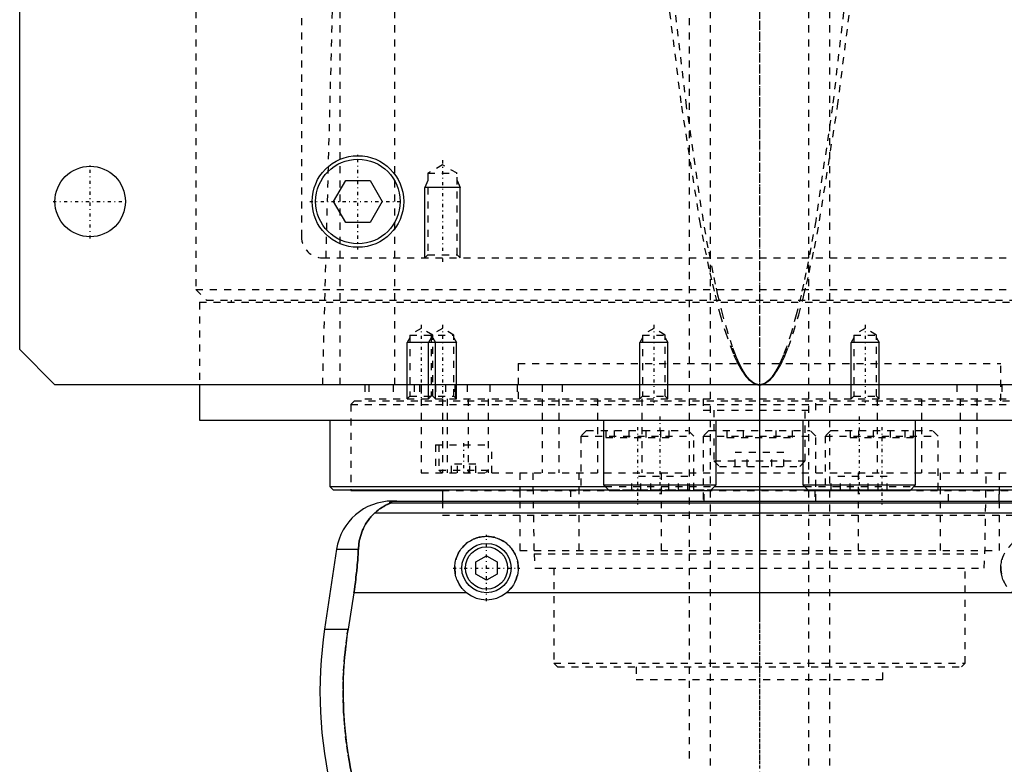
# Model space of a CAD drawing. Extents: x -105 to 105, y -97 to 359.
# Tile 3 of 9: x -105 to 35, y -37 to 68. Entities that reach past the tile are written whole.
import ezdxf

# ---------------------------------------------------------------- set-up
doc = ezdxf.new("R2010")
doc.units = 0
doc.linetypes.add('CENTER', pattern=[1.5, 0.45, -0.5, 0.05, -0.5])
doc.linetypes.add('DASHED', pattern=[2, 1, -1])
for name, color, linetype in [('AM_0', 7, 'CONTINUOUS'), ('AM_10', 7, 'CONTINUOUS'), ('AM_3', 7, 'DASHED'), ('AM_7', 7, 'CENTER')]:
    doc.layers.add(name, color=color, linetype=linetype)

msp = doc.modelspace()

# ---------------------------------------------------------------- linework, layer by layer
at = {"layer": 'AM_0', "color": 7, "linetype": 'CONTINUOUS'}
for p, q in [((-105, 21.5), (-105, 311.5)), ((-60.46, 42.5), (-58.73, 45.5)), ((-58.73, 45.5), (-55.27, 45.5)), ((-55.27, 45.5), (-53.54, 42.5)), ((-58.73, 39.5), (-60.46, 42.5)), ((-53.54, 42.5), (-55.27, 39.5)), ((-55.27, 39.5), (-58.73, 39.5)), ((-100, 16.5), (-105, 21.5)), ((100, 16.5), (-100, 16.5)), ((-79.5, 16.5), (-79.5, 11.5)), ((-79.5, 11.5), (79.5, 11.5)), ((-61, 11.5), (-61, 2.08)), ((-22.16, 11.5), (-22.16, 2.3)), ((-6.16, 2.3), (-6.16, 11.5)), ((6.16, 11.5), (6.16, 2.3)), ((22.16, 2.3), (22.16, 11.5)), ((-61, 2.08), (-60.5, 1.58)), ((-61, 2.08), (-21.94, 2.08)), ((-60.5, 1.58), (-21.44, 1.58)), ((-58, 1.58), (-58, 1.5)), ((-58, 1.5), (-45.03, 1.5)), ((-45, 1.58), (-45, 0)), ((-22.16, 2.3), (-21.36, 1.5)), ((-22.16, 2.3), (-6.16, 2.3)), ((-21.36, 1.5), (-6.96, 1.5)), ((-6.96, 1.5), (-6.16, 2.3)), ((-6.88, 1.58), (6.88, 1.58)), ((-6.38, 2.08), (6.38, 2.08)), ((6.16, 2.3), (6.96, 1.5)), ((6.16, 2.3), (22.16, 2.3)), ((6.96, 1.5), (21.36, 1.5)), ((21.36, 1.5), (22.16, 2.3)), ((21.44, 1.58), (60.5, 1.58)), ((21.94, 2.08), (61, 2.08)), ((-52.11, 0), (52.11, 0)), ((-52.38, -0.25), (52.38, -0.25)), ((-54.6, -1.69), (54.6, -1.69)), ((-60.02, -6.81), (-61.72, -18.16)), ((-60.02, -6.81), (-56.93, -6.81)), ((-40.25, -8.63), (-38.75, -7.77)), ((-38.75, -7.77), (-37.25, -8.63)), ((-40.25, -10.37), (-40.25, -8.63)), ((-37.25, -8.63), (-37.25, -10.37)), ((-38.75, -11.23), (-40.25, -10.37)), ((-37.25, -10.37), (-38.75, -11.23)), ((-57.58, -13.03), (-58.39, -18.16)), ((-41.54, -13.03), (-57.58, -13.03)), ((35.96, -13.03), (-35.96, -13.03)), ((-61.72, -18.16), (-58.39, -18.16))]:
    msp.add_line(p, q, dxfattribs=at)
for points in [[(-51.49, 0, 0), (-51.5, 0, 0), (-51.51, 0, 0), (-51.52, 0, 0), (-51.52, 0, 0), (-51.53, 0, 0), (-51.53, 0, 0), (-51.54, 0, 0), (-51.55, 0, 0), (-51.56, 0, 0), (-51.57, 0, 0), (-51.57, 0, 0), (-51.58, 0, 0), (-51.59, 0, 0), (-51.6, 0, 0), (-51.6, 0, 0), (-51.61, 0, 0), (-51.62, 0, 0), (-51.63, 0, 0), (-51.63, 0, 0), (-51.64, 0, 0), (-51.65, 0, 0), (-51.65, 0, 0), (-51.66, 0, 0), (-51.67, 0, 0), (-51.67, 0, 0), (-51.68, 0, 0), (-51.68, 0, 0), (-51.69, 0, 0), (-51.7, 0, 0), (-51.7, 0, 0), (-51.71, 0, 0), (-51.72, 0, 0), (-51.72, 0, 0), (-51.73, 0, 0), (-51.73, 0, 0), (-51.74, 0, 0), (-51.75, 0, 0), (-51.76, 0, 0), (-51.76, -0.01, 0), (-51.77, -0.01, 0), (-51.77, -0.01, 0), (-51.78, -0.01, 0), (-51.78, -0.01, 0), (-51.79, -0.01, 0), (-51.8, -0.01, 0), (-51.8, -0.01, 0), (-51.81, -0.01, 0), (-51.81, -0.01, 0), (-51.82, -0.01, 0), (-51.82, -0.01, 0), (-51.84, -0.01, 0), (-51.87, -0.01, 0), (-51.89, -0.01, 0), (-51.91, -0.01, 0), (-51.93, -0.01, 0), (-51.96, -0.02, 0), (-51.99, -0.02, 0), (-52.01, -0.02, 0), (-52.04, -0.02, 0), (-52.05, -0.03, 0), (-52.06, -0.03, 0), (-52.08, -0.03, 0), (-52.1, -0.03, 0), (-52.1, -0.03, 0), (-52.11, -0.03, 0), (-52.13, -0.04, 0), (-52.15, -0.04, 0), (-52.15, -0.04, 0), (-52.16, -0.04, 0), (-52.17, -0.04, 0), (-52.19, -0.04, 0), (-52.23, -0.05, 0), (-52.3, -0.07, 0), (-52.35, -0.08, 0), (-52.39, -0.1, 0), (-52.41, -0.11, 0), (-52.42, -0.12, 0), (-52.43, -0.13, 0), (-52.45, -0.14, 0), (-52.45, -0.16, 0), (-52.45, -0.17, 0), (-52.45, -0.19, 0), (-52.44, -0.2, 0), (-52.44, -0.21, 0), (-52.43, -0.22, 0), (-52.41, -0.23, 0), (-52.39, -0.25, 0), (-52.38, -0.25, 0)], [(-52.38, -0.25, 0), (-52.38, -0.25, 0), (-52.38, -0.26, 0), (-52.38, -0.26, 0), (-52.38, -0.26, 0), (-52.38, -0.26, 0), (-52.38, -0.26, 0), (-52.38, -0.27, 0), (-52.38, -0.27, 0), (-52.38, -0.27, 0), (-52.39, -0.27, 0), (-52.39, -0.28, 0), (-52.39, -0.28, 0), (-52.4, -0.28, 0), (-52.41, -0.28, 0), (-52.41, -0.29, 0), (-52.42, -0.29, 0), (-52.43, -0.3, 0), (-52.43, -0.3, 0), (-52.44, -0.3, 0), (-52.45, -0.31, 0), (-52.46, -0.31, 0), (-52.46, -0.31, 0), (-52.47, -0.32, 0), (-52.48, -0.32, 0), (-52.49, -0.33, 0), (-52.5, -0.33, 0), (-52.5, -0.33, 0), (-52.51, -0.34, 0), (-52.53, -0.34, 0), (-52.54, -0.35, 0), (-52.55, -0.35, 0), (-52.57, -0.36, 0), (-52.57, -0.36, 0), (-52.58, -0.37, 0), (-52.6, -0.37, 0), (-52.61, -0.38, 0), (-52.66, -0.4, 0), (-52.76, -0.45, 0), (-52.88, -0.51, 0), (-53, -0.57, 0), (-53.06, -0.6, 0), (-53.13, -0.64, 0), (-53.27, -0.72, 0), (-53.43, -0.81, 0), (-53.59, -0.91, 0), (-53.76, -1.02, 0), (-53.94, -1.15, 0), (-54.03, -1.21, 0), (-54.12, -1.29, 0), (-54.31, -1.44, 0), (-54.5, -1.6, 0), (-54.6, -1.69, 0)], [(-54.6, -1.69, 0), (-54.72, -1.8, 0), (-54.94, -2.02, 0), (-55.16, -2.25, 0), (-55.26, -2.37, 0), (-55.36, -2.49, 0), (-55.55, -2.74, 0), (-55.73, -3, 0), (-55.9, -3.27, 0), (-56.06, -3.55, 0), (-56.2, -3.83, 0), (-56.27, -3.98, 0), (-56.33, -4.12, 0), (-56.45, -4.42, 0), (-56.55, -4.72, 0), (-56.65, -5.03, 0), (-56.73, -5.34, 0), (-56.8, -5.66, 0), (-56.82, -5.83, 0), (-56.85, -5.99, 0), (-56.89, -6.32, 0), (-56.92, -6.65, 0), (-56.93, -6.81, 0)], [(-41.54, -13.03, 0), (-41.62, -12.97, 0), (-41.77, -12.83, 0), (-41.92, -12.69, 0), (-41.99, -12.62, 0), (-42.06, -12.55, 0), (-42.2, -12.39, 0), (-42.33, -12.23, 0), (-42.45, -12.06, 0), (-42.57, -11.89, 0), (-42.67, -11.7, 0), (-42.72, -11.61, 0), (-42.77, -11.52, 0), (-42.86, -11.32, 0), (-42.95, -11.13, 0), (-43.02, -10.93, 0), (-43.08, -10.73, 0), (-43.13, -10.52, 0), (-43.15, -10.42, 0), (-43.18, -10.32, 0), (-43.21, -10.11, 0), (-43.23, -9.91, 0), (-43.24, -9.81, 0), (-43.25, -9.71, 0), (-43.25, -9.51, 0), (-43.25, -9.31, 0), (-43.24, -9.21, 0), (-43.23, -9.11, 0), (-43.21, -8.91, 0), (-43.18, -8.7, 0), (-43.14, -8.5, 0), (-43.09, -8.3, 0), (-43.03, -8.1, 0), (-42.99, -8.01, 0), (-42.96, -7.91, 0), (-42.88, -7.72, 0), (-42.8, -7.53, 0), (-42.7, -7.34, 0), (-42.6, -7.17, 0), (-42.49, -6.99, 0), (-42.43, -6.91, 0), (-42.37, -6.83, 0), (-42.25, -6.67, 0), (-42.12, -6.52, 0), (-41.98, -6.37, 0), (-41.84, -6.23, 0), (-41.7, -6.1, 0), (-41.62, -6.03, 0), (-41.54, -5.97, 0), (-41.38, -5.85, 0), (-41.21, -5.73, 0), (-41.03, -5.62, 0), (-40.85, -5.52, 0), (-40.67, -5.43, 0), (-40.57, -5.38, 0), (-40.47, -5.34, 0), (-40.28, -5.27, 0), (-40.08, -5.2, 0), (-39.87, -5.14, 0), (-39.67, -5.1, 0), (-39.46, -5.06, 0), (-39.36, -5.04, 0), (-39.26, -5.03, 0), (-39.05, -5.01, 0), (-38.85, -5, 0), (-38.75, -5, 0), (-38.65, -5, 0), (-38.45, -5.01, 0), (-38.24, -5.03, 0), (-38.14, -5.04, 0), (-38.04, -5.06, 0), (-37.83, -5.1, 0), (-37.63, -5.14, 0), (-37.42, -5.2, 0), (-37.22, -5.27, 0), (-37.03, -5.34, 0), (-36.93, -5.38, 0), (-36.83, -5.43, 0), (-36.65, -5.52, 0), (-36.47, -5.62, 0), (-36.29, -5.73, 0), (-36.12, -5.85, 0), (-35.96, -5.97, 0), (-35.88, -6.03, 0), (-35.8, -6.1, 0), (-35.66, -6.23, 0), (-35.52, -6.37, 0), (-35.38, -6.52, 0), (-35.25, -6.67, 0), (-35.13, -6.83, 0), (-35.07, -6.91, 0), (-35.01, -6.99, 0), (-34.9, -7.17, 0), (-34.8, -7.34, 0), (-34.7, -7.53, 0), (-34.62, -7.72, 0), (-34.54, -7.91, 0), (-34.51, -8.01, 0), (-34.47, -8.1, 0), (-34.41, -8.3, 0), (-34.36, -8.5, 0), (-34.32, -8.7, 0), (-34.29, -8.91, 0), (-34.27, -9.11, 0), (-34.26, -9.21, 0), (-34.25, -9.31, 0), (-34.25, -9.51, 0), (-34.25, -9.71, 0), (-34.26, -9.81, 0), (-34.27, -9.91, 0), (-34.29, -10.11, 0), (-34.32, -10.32, 0), (-34.35, -10.42, 0), (-34.37, -10.52, 0), (-34.42, -10.73, 0), (-34.48, -10.93, 0), (-34.55, -11.13, 0), (-34.64, -11.32, 0), (-34.73, -11.52, 0), (-34.78, -11.61, 0), (-34.83, -11.7, 0), (-34.93, -11.89, 0), (-35.05, -12.06, 0), (-35.17, -12.23, 0), (-35.3, -12.39, 0), (-35.44, -12.55, 0), (-35.51, -12.62, 0), (-35.58, -12.69, 0), (-35.73, -12.83, 0), (-35.88, -12.97, 0), (-35.96, -13.03, 0)], [(-56.93, -6.81, 0), (-56.94, -6.99, 0), (-56.96, -7.33, 0), (-56.98, -7.68, 0), (-56.99, -7.85, 0), (-57, -8.03, 0), (-57.03, -8.37, 0), (-57.06, -8.72, 0), (-57.09, -9.07, 0), (-57.12, -9.42, 0), (-57.15, -9.77, 0), (-57.17, -9.94, 0), (-57.19, -10.12, 0), (-57.23, -10.46, 0), (-57.27, -10.81, 0), (-57.31, -11.15, 0), (-57.36, -11.5, 0), (-57.4, -11.84, 0), (-57.43, -12.01, 0), (-57.45, -12.18, 0), (-57.5, -12.52, 0), (-57.55, -12.86, 0), (-57.58, -13.03, 0)], [(34.78, -11.61, 0), (34.73, -11.52, 0), (34.64, -11.32, 0), (34.55, -11.13, 0), (34.48, -10.93, 0), (34.42, -10.73, 0), (34.37, -10.52, 0), (34.35, -10.42, 0), (34.32, -10.32, 0), (34.29, -10.11, 0), (34.27, -9.91, 0), (34.26, -9.81, 0), (34.25, -9.71, 0), (34.25, -9.51, 0), (34.25, -9.31, 0), (34.26, -9.21, 0), (34.27, -9.11, 0), (34.29, -8.91, 0), (34.32, -8.7, 0), (34.36, -8.5, 0), (34.41, -8.3, 0), (34.47, -8.1, 0), (34.51, -8.01, 0), (34.54, -7.91, 0), (34.62, -7.72, 0), (34.7, -7.53, 0), (34.8, -7.34, 0)], [(-58.39, -18.16, 0), (-58.5, -18.82, 0), (-58.67, -20.16, 0), (-58.82, -21.48, 0), (-58.88, -22.14, 0), (-58.94, -22.8, 0), (-59.02, -24.1, 0), (-59.07, -25.38, 0), (-59.09, -26.64, 0), (-59.09, -27.88, 0), (-59.06, -29.15, 0), (-59.03, -29.79, 0), (-58.99, -30.44, 0), (-58.9, -31.75, 0), (-58.78, -33.07, 0), (-58.62, -34.4, 0), (-58.43, -35.73, 0), (-58.21, -37.05, 0), (-58.09, -37.72, 0), (-57.96, -38.38, 0), (-57.68, -39.69, 0), (-57.37, -40.98, 0), (-57.2, -41.62, 0)]]:
    msp.add_polyline3d(points, dxfattribs=at)
for centre, radius in [((-57, 42.5), 6.5), ((-57, 42.5), 6), ((-95, 42.5), 5), ((-38.75, -9.5), 3.5), ((-38.75, -9.5), 3)]:
    msp.add_circle(centre, radius, dxfattribs=at)
for centre, radius, start, end in [((-52.11, -8), 8, 90, 171.467), ((-38.75, -9.5), 4.5, 231.7104, 308.2896), ((-2.39, -27.06), 60, 171.467, 194.0378)]:
    msp.add_arc(centre, radius, start, end, dxfattribs=at)
at = {"layer": 'AM_10', "color": 7, "linetype": 'CONTINUOUS'}
for p, q in [((-47.07, 45.5), (-47.5, 44.5)), ((-42.93, 45.5), (-42.5, 44.5)), ((-42.5, 44.5), (-47.5, 44.5)), ((-47.5, 34.5), (-47.5, 44.5)), ((-42.5, 34.5), (-42.5, 44.5)), ((-49.62, 23.16), (-50, 22.5)), ((-50, 14.5), (-50, 22.5)), ((-43, 22.5), (-50, 22.5)), ((-46.62, 23.16), (-47, 22.5)), ((-47, 14.5), (-47, 22.5)), ((-46.38, 23.16), (-46, 22.5)), ((-46, 14.5), (-46, 22.5)), ((-43.38, 23.16), (-43, 22.5)), ((-43, 14.5), (-43, 22.5)), ((-16.62, 23.16), (-17, 22.5)), ((-13, 22.5), (-17, 22.5)), ((-17, 14.5), (-17, 22.5)), ((-13.38, 23.16), (-13, 22.5)), ((-13, 14.5), (-13, 22.5)), ((13.38, 23.16), (13, 22.5)), ((17, 22.5), (13, 22.5)), ((13, 14.5), (13, 22.5)), ((16.62, 23.16), (17, 22.5)), ((17, 14.5), (17, 22.5))]:
    msp.add_line(p, q, dxfattribs=at)
at = {"layer": 'AM_3', "color": 6, "linetype": 'DASHED'}
for p, q in [((-7, 307.5), (-7, -77.5)), ((7, -77.5), (7, 307.5)), ((-10, 296.5), (-10, -37.5)), ((10, -37.5), (10, 296.5)), ((-65, 292.5), (-65, 37.5)), ((-80, 291.5), (-80, 30)), ((-51.74, 16.5), (-51.74, 77.05)), ((-59.5, 16.5), (-59.5, 75.49)), ((-62, 16.5), (-60.5, 73.35)), ((-45, 47.69), (-47.07, 46.5)), ((-42.93, 46.5), (-45, 47.69)), ((-47.07, 46.5), (-47.07, 34.93)), ((-47.07, 46.5), (-42.93, 46.5)), ((-42.93, 34.93), (-42.93, 46.5)), ((-62, 34.5), (62, 34.5)), ((-47.07, 34.93), (-47.5, 34.5)), ((-47.07, 34.93), (-42.93, 34.93)), ((-42.5, 34.5), (-42.93, 34.93)), ((-80, 30), (-78.5, 28.5)), ((-80, 30), (80, 30)), ((-79.5, 28.2), (-79.5, 16.5)), ((-79.5, 28.2), (79.5, 28.2)), ((-78.5, 28.5), (78.5, 28.5)), ((-75, 28.5), (-75, 28.2)), ((-48, 24.5), (-49.62, 23.56)), ((-46.38, 23.56), (-48, 24.5)), ((-45, 24.5), (-46.62, 23.56)), ((-43.38, 23.56), (-45, 24.5)), ((-15, 24.5), (-16.62, 23.56)), ((-13.38, 23.56), (-15, 24.5)), ((15, 24.5), (13.38, 23.56)), ((16.62, 23.56), (15, 24.5)), ((-49.62, 23.56), (-49.62, 14.88)), ((-49.62, 23.56), (-43.38, 23.56)), ((-46.62, 23.56), (-46.62, 14.88)), ((-46.38, 14.88), (-46.38, 23.56)), ((-43.38, 14.88), (-43.38, 23.56)), ((-16.62, 23.56), (-16.62, 14.88)), ((-16.62, 23.56), (-13.38, 23.56)), ((-13.38, 14.88), (-13.38, 23.56)), ((13.38, 23.56), (13.38, 14.88)), ((13.38, 23.56), (16.62, 23.56)), ((16.62, 14.88), (16.62, 23.56)), ((-34.25, 19.5), (34.25, 19.5)), ((-34.25, 19.5), (-34.25, 14.2)), ((-34.25, 19.5), (0, 19.5)), ((34.25, 14.2), (34.25, 19.5)), ((-56, 16.5), (-56, 14.5)), ((-55.47, 16.5), (-55.47, 14.5)), ((-52, 16.5), (-52, 14.5)), ((-49, 16.5), (-49, 14.5)), ((-48.25, 16.5), (-48.25, 14.5)), ((-48, 16.5), (-48, 4)), ((-46, 16.5), (-46, 14.5)), ((-44.59, 16.5), (-44.59, 14.5)), ((-43.24, 16.5), (-43.24, 14.5)), ((-43.09, 14.5), (-43.09, 16.5)), ((-41.5, 16.5), (-41.5, 14.5)), ((-38.29, 16.5), (-38.29, 14.5)), ((-34.38, 16.5), (-34.38, 14.5)), ((-30.84, 16.5), (-30.84, 14.5)), ((-28, 16.5), (-28, 14.5)), ((28, 16.5), (28, 14.5)), ((30.84, 16.5), (30.84, 14.5)), ((34.38, 16.5), (34.38, 14.5)), ((-57.5, 14.2), (-58, 13.7)), ((-57.5, 14.2), (57.5, 14.2)), ((-56, 14.5), (56, 14.5)), ((-49.62, 14.88), (-50, 14.5)), ((-49.62, 14.88), (-43.38, 14.88)), ((-46.62, 14.88), (-47, 14.5)), ((-46, 14.5), (-46.38, 14.88)), ((-45, 14.5), (-45, 4)), ((-44.34, 14.5), (-44.34, 4)), ((-43, 14.5), (-43.38, 14.88)), ((-41.36, 14.5), (-41.36, 4)), ((-38.5, 14.5), (-38.5, 4)), ((-30.85, 14.5), (-30.85, 4)), ((-28.48, 14.5), (-28.48, 4)), ((-23, 14.5), (-23, 4)), ((-16.62, 14.88), (-17, 14.5)), ((-16.7, 14.5), (-16.7, 4)), ((-16.62, 14.88), (-13.38, 14.88)), ((-13, 14.5), (-13.38, 14.88)), ((-8, 14.5), (-8, 12.9)), ((0, 14.5), (0, 4)), ((8, 12.9), (8, 14.5)), ((13.38, 14.88), (13, 14.5)), ((13.38, 14.88), (16.62, 14.88)), ((17, 14.5), (16.62, 14.88)), ((16.7, 14.5), (16.7, 4)), ((23, 14.5), (23, 4)), ((28.48, 14.5), (28.48, 4)), ((30.85, 14.5), (30.85, 4)), ((-58, 13.7), (-58, 1.58)), ((-58, 13.7), (58, 13.7)), ((-8, 12.9), (8, 12.9)), ((-6.5, 12.9), (-6.5, 5.7)), ((6.5, 5.7), (6.5, 12.9)), ((-24.54, 10), (-25.34, 9.2)), ((-24.54, 10), (-10.14, 10)), ((-21.8, 10), (-21.8, 9)), ((-20.61, 10), (-20.61, 9)), ((-18.54, 10), (-18.54, 9)), ((-16.15, 10), (-16.15, 9)), ((-14.07, 10), (-14.07, 9)), ((-12.88, 10), (-12.88, 9)), ((-9.34, 9.2), (-10.14, 10)), ((-7.2, 10), (-8, 9.2)), ((-7.2, 10), (7.2, 10)), ((-4.62, 10), (-4.62, 9)), ((-2.31, 10), (-2.31, 9)), ((2.31, 10), (2.31, 9)), ((4.62, 10), (4.62, 9)), ((8, 9.2), (7.2, 10)), ((10.14, 10), (9.34, 9.2)), ((10.14, 10), (24.54, 10)), ((12.88, 10), (12.88, 9)), ((14.07, 10), (14.07, 9)), ((16.15, 10), (16.15, 9)), ((18.54, 10), (18.54, 9)), ((20.61, 10), (20.61, 9)), ((21.8, 10), (21.8, 9)), ((25.34, 9.2), (24.54, 10)), ((-25.34, 9.2), (-25.34, 1.6)), ((-25.34, 9.2), (-9.34, 9.2)), ((-21.8, 9), (-12.88, 9)), ((-9.34, 1.6), (-9.34, 9.2)), ((-8, 9.2), (-8, 0)), ((-8, 9.2), (8, 9.2)), ((-4.62, 9), (4.62, 9)), ((8, 0), (8, 9.2)), ((9.34, 9.2), (9.34, 1.6)), ((9.34, 9.2), (25.34, 9.2)), ((12.88, 9), (21.8, 9)), ((25.34, 1.6), (25.34, 9.2)), ((-46, 8), (-46, 4)), ((-46, 8), (-38, 8)), ((-45.5, 8), (-45.5, 4.4)), ((-38, 4), (-38, 8)), ((-6.5, 5.7), (-5.7, 4.9)), ((-6.5, 5.7), (6.5, 5.7)), ((-3.46, 4.9), (-3.46, 6.9)), ((3.46, 6.9), (-3.46, 6.9)), ((-1.73, 4.9), (-1.73, 6.9)), ((1.73, 4.9), (1.73, 6.9)), ((3.46, 4.9), (3.46, 6.9)), ((5.7, 4.9), (6.5, 5.7)), ((-45.5, 4.4), (-45.1, 4)), ((-45.5, 4.4), (-38.5, 4.4)), ((-43.73, 4), (-43.73, 5.25)), ((-40.27, 5.25), (-43.73, 5.25)), ((-42.87, 4), (-42.87, 5.25)), ((-41.13, 4), (-41.13, 5.25)), ((-40.27, 4), (-40.27, 5.25)), ((-38.9, 4), (-38.5, 4.4)), ((-5.7, 4.9), (5.7, 4.9)), ((-48, 4), (48, 4)), ((-34, 4), (-34, -7)), ((-32.18, 4), (-32, -7.5)), ((-25.65, 4), (-25.65, -7)), ((-18.12, 1.5), (-18.12, 3.5)), ((-10.19, 3.5), (-18.12, 3.5)), ((-16.83, 1.5), (-16.83, 3.5)), ((-15.44, 1.5), (-15.44, 3.5)), ((-13.98, 4), (-13.98, -7)), ((-12.87, 1.5), (-12.87, 3.5)), ((-11.48, 1.5), (-11.48, 3.5)), ((-10.19, 1.5), (-10.19, 3.5)), ((10.19, 1.5), (10.19, 3.5)), ((18.12, 3.5), (10.19, 3.5)), ((11.48, 1.5), (11.48, 3.5)), ((12.87, 1.5), (12.87, 3.5)), ((13.98, 4), (13.98, -7)), ((15.44, 1.5), (15.44, 3.5)), ((16.83, 1.5), (16.83, 3.5)), ((18.12, 1.5), (18.12, 3.5)), ((25.65, 4), (25.65, -7)), ((32, -7.5), (32.18, 4)), ((34, 4), (34, -7)), ((-45.03, 1.5), (-21.36, 1.5)), ((-34, 1.5), (-34, 0)), ((-26.84, 1.6), (-26.84, 0)), ((-26.84, 1.6), (-7.84, 1.6)), ((-21.94, 2.08), (-6.38, 2.08)), ((-21.44, 1.58), (-6.88, 1.58)), ((-17.73, 1.6), (-17.73, 1.5)), ((-17.73, 1.5), (45.03, 1.5)), ((-12.26, 1.5), (-12.26, 1.6)), ((-7.84, 0), (-7.84, 1.6)), ((6.38, 2.08), (21.94, 2.08)), ((6.88, 1.58), (21.44, 1.58)), ((7.84, 1.6), (7.84, 0)), ((7.84, 1.6), (26.84, 1.6)), ((12.26, 1.6), (12.26, 1.5)), ((17.73, 1.5), (17.73, 1.6)), ((26.84, 0), (26.84, 1.6)), ((34, 0), (34, 1.5)), ((-45, 0), (-45, -2)), ((-45, -2), (45, -2)), ((-45, -2), (45, -2)), ((-34, -7), (34, -7)), ((-32, -7.5), (-31.9, -9.5)), ((-32, -7.5), (32, -7.5)), ((31.9, -9.5), (32, -7.5)), ((-31.9, -9.5), (31.9, -9.5)), ((-29.18, -9.5), (-29.18, -23)), ((29.18, -23), (29.18, -9.5)), ((-29.18, -23), (-28.68, -23.5)), ((-29.18, -23), (29.18, -23)), ((-28.68, -23.5), (28.68, -23.5)), ((-17.5, -23.5), (-17.5, -25.3)), ((17.5, -25.3), (17.5, -23.5)), ((28.68, -23.5), (29.18, -23)), ((-17.5, -25.3), (17.5, -25.3))]:
    msp.add_line(p, q, dxfattribs=at)
for points in [[(-13.28, 73.35, 0), (-11.09, 56.03, 0), (-8.52, 39.76, 0), (-7.79, 35.9, 0), (-7.05, 32.38, 0), (-6.68, 30.76, 0), (-6.31, 29.22, 0), (-5.57, 26.4, 0), (-4.83, 23.94, 0), (-4.09, 21.83, 0), (-3.65, 20.76, 0), (-3.53, 20.47, 0), (-3.41, 20.2, 0), (-3.35, 20.07, 0), (-3.28, 19.94, 0), (-3.16, 19.68, 0), (-3.04, 19.44, 0), (-2.91, 19.2, 0), (-2.79, 18.98, 0), (-2.66, 18.76, 0), (-2.6, 18.66, 0), (-2.54, 18.56, 0), (-2.42, 18.36, 0), (-2.29, 18.17, 0), (-2.23, 18.09, 0), (-2.17, 18, 0), (-2.05, 17.83, 0), (-1.92, 17.68, 0), (-1.86, 17.6, 0), (-1.8, 17.53, 0), (-1.67, 17.39, 0), (-1.55, 17.26, 0), (-1.43, 17.15, 0), (-1.3, 17.04, 0), (-1.18, 16.94, 0), (-1.12, 16.9, 0), (-1.05, 16.85, 0), (-0.93, 16.78, 0), (-0.81, 16.71, 0), (-0.68, 16.65, 0), (-0.56, 16.6, 0), (-0.49, 16.58, 0), (-0.46, 16.57, 0), (-0.44, 16.56, 0), (-0.43, 16.56, 0), (-0.42, 16.56, 0), (-0.4, 16.55, 0), (-0.38, 16.55, 0), (-0.37, 16.54, 0), (-0.36, 16.54, 0), (-0.34, 16.54, 0), (-0.32, 16.53, 0), (-0.31, 16.53, 0), (-0.3, 16.53, 0), (-0.28, 16.52, 0), (-0.26, 16.52, 0), (-0.24, 16.52, 0), (-0.22, 16.51, 0), (-0.2, 16.51, 0), (-0.19, 16.51, 0), (-0.18, 16.51, 0), (-0.15, 16.51, 0), (-0.13, 16.51, 0), (-0.11, 16.5, 0), (-0.09, 16.5, 0), (-0.07, 16.5, 0), (-0.06, 16.5, 0), (-0.05, 16.5, 0), (-0.03, 16.5, 0), (-0.01, 16.5, 0), (0, 16.5, 0)], [(0, 16.5, 0), (-0.01, 16.5, 0), (-0.03, 16.5, 0), (-0.05, 16.5, 0), (-0.06, 16.5, 0), (-0.07, 16.5, 0), (-0.09, 16.5, 0), (-0.11, 16.5, 0), (-0.13, 16.51, 0), (-0.14, 16.51, 0), (-0.16, 16.51, 0), (-0.17, 16.51, 0), (-0.18, 16.51, 0), (-0.2, 16.51, 0), (-0.22, 16.52, 0), (-0.24, 16.52, 0), (-0.26, 16.52, 0), (-0.28, 16.53, 0), (-0.29, 16.53, 0), (-0.3, 16.53, 0), (-0.32, 16.54, 0), (-0.34, 16.54, 0), (-0.35, 16.54, 0), (-0.36, 16.55, 0), (-0.38, 16.55, 0), (-0.4, 16.56, 0), (-0.41, 16.56, 0), (-0.42, 16.56, 0), (-0.43, 16.57, 0), (-0.45, 16.58, 0), (-0.47, 16.58, 0), (-0.49, 16.59, 0), (-0.51, 16.6, 0), (-0.52, 16.6, 0), (-0.53, 16.6, 0), (-0.55, 16.61, 0), (-0.57, 16.62, 0), (-0.59, 16.63, 0), (-0.61, 16.63, 0), (-0.63, 16.64, 0), (-0.64, 16.65, 0), (-0.65, 16.65, 0), (-0.67, 16.66, 0), (-0.69, 16.67, 0), (-0.75, 16.71, 0), (-0.87, 16.78, 0), (-0.99, 16.85, 0), (-1.04, 16.9, 0), (-1.1, 16.94, 0), (-1.22, 17.04, 0), (-1.33, 17.15, 0), (-1.45, 17.27, 0), (-1.56, 17.39, 0), (-1.68, 17.53, 0), (-1.74, 17.6, 0), (-1.8, 17.68, 0), (-1.91, 17.83, 0), (-2.03, 18, 0), (-2.09, 18.09, 0), (-2.14, 18.18, 0), (-2.26, 18.36, 0), (-2.38, 18.56, 0), (-2.43, 18.66, 0), (-2.49, 18.76, 0), (-2.61, 18.98, 0), (-2.72, 19.2, 0), (-2.84, 19.44, 0), (-2.95, 19.68, 0), (-3.07, 19.94, 0), (-3.13, 20.07, 0), (-3.19, 20.2, 0), (-3.3, 20.48, 0), (-3.42, 20.76, 0), (-3.82, 21.83, 0), (-4.52, 23.94, 0), (-5.21, 26.41, 0), (-5.9, 29.22, 0), (-6.24, 30.76, 0), (-6.59, 32.39, 0), (-7.28, 35.91, 0), (-7.97, 39.77, 0), (-10.36, 56.04, 0), (-12.4, 73.35, 0)], [(0, 16.5, 0), (0.01, 16.5, 0), (0.03, 16.5, 0), (0.05, 16.5, 0), (0.06, 16.5, 0), (0.07, 16.5, 0), (0.09, 16.5, 0), (0.11, 16.5, 0), (0.13, 16.51, 0), (0.15, 16.51, 0), (0.18, 16.51, 0), (0.19, 16.51, 0), (0.2, 16.51, 0), (0.22, 16.51, 0), (0.24, 16.52, 0), (0.26, 16.52, 0), (0.28, 16.52, 0), (0.3, 16.53, 0), (0.31, 16.53, 0), (0.32, 16.53, 0), (0.34, 16.54, 0), (0.36, 16.54, 0), (0.37, 16.54, 0), (0.38, 16.55, 0), (0.4, 16.55, 0), (0.42, 16.56, 0), (0.43, 16.56, 0), (0.44, 16.56, 0), (0.46, 16.57, 0), (0.49, 16.58, 0), (0.51, 16.58, 0), (0.53, 16.59, 0), (0.55, 16.6, 0), (0.56, 16.6, 0), (0.57, 16.6, 0), (0.59, 16.61, 0), (0.61, 16.62, 0), (0.68, 16.65, 0), (0.81, 16.71, 0), (0.93, 16.78, 0), (1.05, 16.85, 0), (1.12, 16.9, 0), (1.18, 16.94, 0), (1.3, 17.04, 0), (1.43, 17.15, 0), (1.55, 17.26, 0), (1.67, 17.39, 0), (1.8, 17.53, 0), (1.86, 17.6, 0), (1.92, 17.68, 0), (2.05, 17.83, 0), (2.17, 18, 0), (2.23, 18.09, 0), (2.29, 18.17, 0), (2.42, 18.36, 0), (2.54, 18.56, 0), (2.6, 18.66, 0), (2.66, 18.76, 0), (2.79, 18.98, 0), (2.91, 19.2, 0), (3.04, 19.44, 0), (3.16, 19.68, 0), (3.28, 19.94, 0), (3.35, 20.07, 0), (3.41, 20.2, 0), (3.53, 20.47, 0), (3.65, 20.76, 0), (4.09, 21.83, 0), (4.83, 23.94, 0), (5.57, 26.4, 0), (6.31, 29.22, 0), (6.68, 30.76, 0), (7.05, 32.38, 0), (7.79, 35.9, 0), (8.52, 39.76, 0), (11.09, 56.03, 0), (13.28, 73.35, 0)], [(12.4, 73.35, 0), (10.36, 56.04, 0), (7.97, 39.77, 0), (7.28, 35.91, 0), (6.59, 32.39, 0), (6.24, 30.76, 0), (5.9, 29.22, 0), (5.21, 26.41, 0), (4.52, 23.94, 0), (3.82, 21.83, 0), (3.42, 20.76, 0), (3.3, 20.48, 0), (3.19, 20.2, 0), (3.13, 20.07, 0), (3.07, 19.94, 0), (2.95, 19.68, 0), (2.84, 19.44, 0), (2.72, 19.2, 0), (2.61, 18.98, 0), (2.49, 18.76, 0), (2.43, 18.66, 0), (2.38, 18.56, 0), (2.26, 18.36, 0), (2.14, 18.18, 0), (2.09, 18.09, 0), (2.03, 18, 0), (1.91, 17.83, 0), (1.8, 17.68, 0), (1.74, 17.6, 0), (1.68, 17.53, 0), (1.56, 17.39, 0), (1.45, 17.27, 0), (1.33, 17.15, 0), (1.22, 17.04, 0), (1.1, 16.94, 0), (1.04, 16.9, 0), (0.99, 16.85, 0), (0.87, 16.78, 0), (0.75, 16.71, 0), (0.64, 16.65, 0), (0.57, 16.62, 0), (0.55, 16.61, 0), (0.53, 16.6, 0), (0.52, 16.6, 0), (0.51, 16.6, 0), (0.49, 16.59, 0), (0.47, 16.58, 0), (0.45, 16.58, 0), (0.43, 16.57, 0), (0.42, 16.56, 0), (0.41, 16.56, 0), (0.4, 16.56, 0), (0.38, 16.55, 0), (0.36, 16.55, 0), (0.35, 16.54, 0), (0.34, 16.54, 0), (0.32, 16.54, 0), (0.3, 16.53, 0), (0.29, 16.53, 0), (0.28, 16.53, 0), (0.26, 16.52, 0), (0.24, 16.52, 0), (0.22, 16.52, 0), (0.2, 16.51, 0), (0.18, 16.51, 0), (0.17, 16.51, 0), (0.16, 16.51, 0), (0.14, 16.51, 0), (0.13, 16.51, 0), (0.11, 16.5, 0), (0.09, 16.5, 0), (0.07, 16.5, 0), (0.06, 16.5, 0), (0.05, 16.5, 0), (0.03, 16.5, 0), (0.01, 16.5, 0), (0, 16.5, 0)], [(-52.38, -0.25, 0), (-52.39, -0.25, 0), (-52.41, -0.23, 0), (-52.43, -0.22, 0), (-52.44, -0.21, 0), (-52.44, -0.2, 0), (-52.45, -0.19, 0), (-52.45, -0.17, 0), (-52.45, -0.16, 0), (-52.45, -0.14, 0), (-52.43, -0.13, 0), (-52.42, -0.12, 0), (-52.41, -0.11, 0), (-52.39, -0.1, 0), (-52.35, -0.08, 0), (-52.3, -0.07, 0), (-52.23, -0.05, 0), (-52.19, -0.04, 0), (-52.17, -0.04, 0), (-52.16, -0.04, 0), (-52.15, -0.04, 0), (-52.15, -0.04, 0), (-52.13, -0.04, 0), (-52.11, -0.03, 0), (-52.1, -0.03, 0), (-52.1, -0.03, 0), (-52.08, -0.03, 0), (-52.06, -0.03, 0), (-52.05, -0.03, 0), (-52.04, -0.02, 0), (-52.01, -0.02, 0), (-51.99, -0.02, 0), (-51.96, -0.02, 0), (-51.93, -0.01, 0), (-51.91, -0.01, 0), (-51.89, -0.01, 0), (-51.87, -0.01, 0), (-51.84, -0.01, 0), (-51.82, -0.01, 0), (-51.82, -0.01, 0), (-51.81, -0.01, 0), (-51.81, -0.01, 0), (-51.8, -0.01, 0), (-51.8, -0.01, 0), (-51.79, -0.01, 0), (-51.78, -0.01, 0), (-51.78, -0.01, 0), (-51.77, -0.01, 0), (-51.77, -0.01, 0), (-51.76, -0.01, 0), (-51.76, 0, 0), (-51.75, 0, 0), (-51.74, 0, 0), (-51.73, 0, 0), (-51.73, 0, 0), (-51.72, 0, 0), (-51.72, 0, 0), (-51.71, 0, 0), (-51.7, 0, 0), (-51.7, 0, 0), (-51.69, 0, 0), (-51.68, 0, 0), (-51.68, 0, 0), (-51.67, 0, 0), (-51.67, 0, 0), (-51.66, 0, 0), (-51.65, 0, 0), (-51.65, 0, 0), (-51.64, 0, 0), (-51.63, 0, 0), (-51.63, 0, 0), (-51.62, 0, 0), (-51.61, 0, 0), (-51.6, 0, 0), (-51.6, 0, 0), (-51.59, 0, 0), (-51.58, 0, 0), (-51.57, 0, 0), (-51.57, 0, 0), (-51.56, 0, 0), (-51.55, 0, 0), (-51.54, 0, 0), (-51.53, 0, 0), (-51.53, 0, 0), (-51.52, 0, 0), (-51.52, 0, 0), (-51.51, 0, 0), (-51.5, 0, 0), (-51.49, 0, 0)], [(-54.6, -1.69, 0), (-54.51, -1.61, 0), (-54.32, -1.45, 0), (-54.14, -1.31, 0), (-54.06, -1.24, 0), (-53.97, -1.17, 0), (-53.8, -1.05, 0), (-53.63, -0.94, 0), (-53.48, -0.84, 0), (-53.33, -0.75, 0), (-53.18, -0.67, 0), (-53.12, -0.63, 0), (-53.05, -0.59, 0), (-52.93, -0.53, 0), (-52.81, -0.48, 0), (-52.7, -0.42, 0), (-52.64, -0.4, 0), (-52.63, -0.39, 0), (-52.61, -0.38, 0), (-52.6, -0.38, 0), (-52.6, -0.37, 0), (-52.58, -0.37, 0), (-52.57, -0.36, 0), (-52.55, -0.35, 0), (-52.54, -0.35, 0), (-52.52, -0.34, 0), (-52.52, -0.34, 0), (-52.51, -0.33, 0), (-52.5, -0.33, 0), (-52.48, -0.32, 0), (-52.48, -0.32, 0), (-52.47, -0.32, 0), (-52.46, -0.31, 0), (-52.45, -0.31, 0), (-52.44, -0.3, 0), (-52.44, -0.3, 0), (-52.43, -0.3, 0), (-52.42, -0.29, 0), (-52.41, -0.29, 0), (-52.4, -0.28, 0), (-52.4, -0.28, 0), (-52.39, -0.28, 0), (-52.39, -0.28, 0), (-52.39, -0.27, 0), (-52.38, -0.27, 0), (-52.38, -0.27, 0), (-52.38, -0.26, 0), (-52.38, -0.26, 0), (-52.38, -0.26, 0), (-52.38, -0.26, 0), (-52.38, -0.26, 0), (-52.38, -0.25, 0), (-52.38, -0.25, 0)], [(-56.93, -6.81, 0), (-56.92, -6.65, 0), (-56.89, -6.32, 0), (-56.85, -5.99, 0), (-56.82, -5.83, 0), (-56.8, -5.66, 0), (-56.73, -5.34, 0), (-56.65, -5.03, 0), (-56.55, -4.72, 0), (-56.45, -4.42, 0), (-56.33, -4.12, 0), (-56.27, -3.97, 0), (-56.2, -3.83, 0), (-56.06, -3.55, 0), (-55.9, -3.27, 0), (-55.73, -3, 0), (-55.55, -2.74, 0), (-55.36, -2.49, 0), (-55.26, -2.37, 0), (-55.16, -2.25, 0), (-54.94, -2.02, 0), (-54.72, -1.8, 0), (-54.6, -1.69, 0)], [(-57.58, -13.03, 0), (-57.55, -12.86, 0), (-57.5, -12.52, 0), (-57.45, -12.18, 0), (-57.43, -12.01, 0), (-57.4, -11.84, 0), (-57.36, -11.5, 0), (-57.31, -11.15, 0), (-57.27, -10.81, 0), (-57.23, -10.46, 0), (-57.19, -10.12, 0), (-57.17, -9.94, 0), (-57.15, -9.77, 0), (-57.12, -9.42, 0), (-57.09, -9.07, 0), (-57.06, -8.72, 0), (-57.03, -8.37, 0), (-57, -8.03, 0), (-56.99, -7.85, 0), (-56.98, -7.68, 0), (-56.96, -7.33, 0), (-56.94, -6.99, 0), (-56.93, -6.81, 0)], [(-57.2, -41.62, 0), (-57.37, -40.98, 0), (-57.68, -39.69, 0), (-57.96, -38.38, 0), (-58.09, -37.72, 0), (-58.21, -37.05, 0), (-58.43, -35.73, 0), (-58.62, -34.4, 0), (-58.78, -33.07, 0), (-58.9, -31.75, 0), (-58.99, -30.44, 0), (-59.03, -29.79, 0), (-59.06, -29.15, 0), (-59.09, -27.88, 0), (-59.09, -26.64, 0), (-59.07, -25.38, 0), (-59.02, -24.1, 0), (-58.94, -22.8, 0), (-58.88, -22.14, 0), (-58.82, -21.48, 0), (-58.67, -20.16, 0), (-58.5, -18.82, 0), (-58.39, -18.16, 0)]]:
    msp.add_polyline3d(points, dxfattribs=at)
for centre, radius, start, end in [((-62, 37.5), 3, 180, 270), ((-38.75, -9.5), 4.5, 308.2896, 231.7104), ((38.75, -9.5), 4.5, 308.2896, 231.7104)]:
    msp.add_arc(centre, radius, start, end, dxfattribs=at)
at = {"layer": 'AM_7', "color": 4, "linetype": 'CENTER'}
for p, q in [((0, 334.05), (0, -16.93)), ((0, 326.75), (0, -96.75)), ((0, 242.7), (0, -37.19)), ((-57, 35.67), (-57, 49.33)), ((-95, 37.25), (-95, 47.75)), ((-45, 48.35), (-45, 33.84)), ((-100.25, 42.5), (-89.75, 42.5)), ((-63.83, 42.5), (-50.17, 42.5)), ((-48, 25), (-48, 14)), ((-45, 25), (-45, 14)), ((-15, 25), (-15, 14)), ((15, 25), (15, 14)), ((0, 20.48), (0, -81.35)), ((-14.16, 12), (-14.16, 1)), ((14.16, 12), (14.16, 1)), ((-17.34, 10.5), (-17.34, -0.5)), ((17.34, 10.5), (17.34, -0.5)), ((-42, 8.2), (-42, 3.8)), ((-38.75, -14.22), (-38.75, -4.77)), ((-43.48, -9.5), (-34.02, -9.5))]:
    msp.add_line(p, q, dxfattribs=at)

doc.saveas('drawing.dxf')
